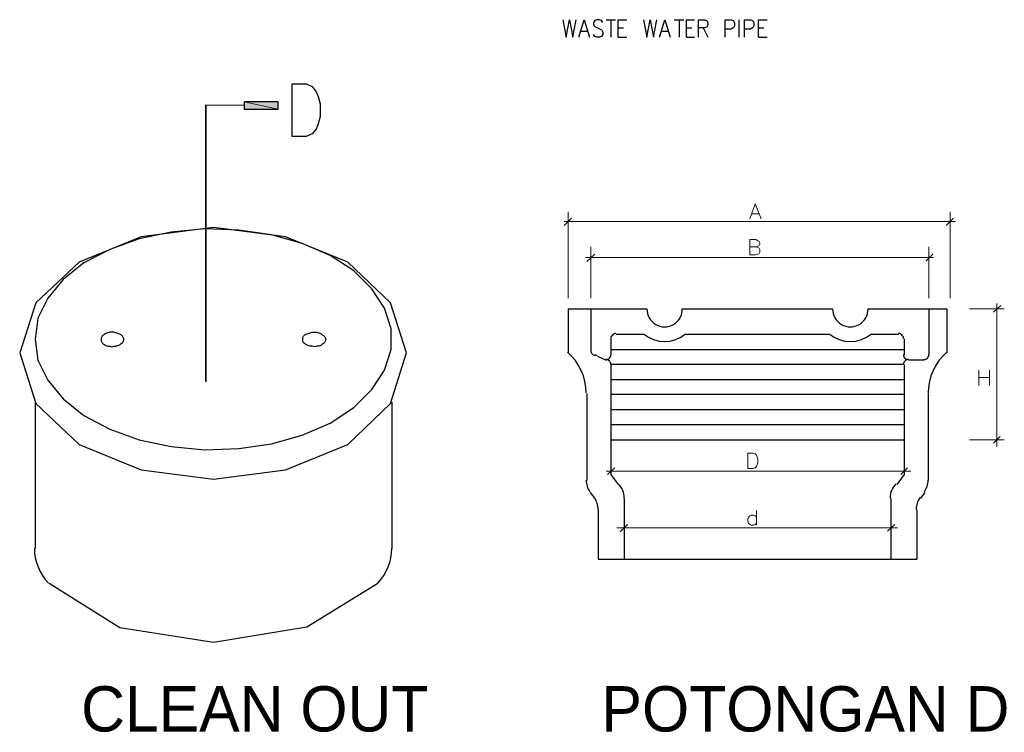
# Model space of a CAD drawing. Header units: millimetres. Extents: x 0 to 420, y 0 to 297.
# Tile 82 of 100: x 158 to 220, y 159 to 204. Entities that reach past the tile are written whole.
import ezdxf

# ---------------------------------------------------------------- set-up
doc = ezdxf.new("R2010")
doc.units = ezdxf.units.MM
for name, color, linetype in [('FILL_000000', 7, 'Continuous'), ('LINE_000000', 7, 'Continuous'), ('TEXT', 7, 'Continuous')]:
    doc.layers.add(name, color=color, linetype=linetype)

msp = doc.modelspace()

# ---------------------------------------------------------------- hatches: boundary and pattern name
at = {"layer": 'FILL_000000'}
h = msp.add_hatch(color=7, dxfattribs=at)
h.dxf.hatch_style = 1
h.paths.add_polyline_path([(174.075, 199.221), (171.916, 199.221), (174.075, 198.755), (174.075, 199.221)])
h = msp.add_hatch(color=7, dxfattribs=at)
h.dxf.hatch_style = 1
h.paths.add_polyline_path([(171.916, 199.221), (174.075, 198.755), (171.916, 198.755), (171.916, 199.221)])
h = msp.add_hatch(color=7, dxfattribs=at)
h.dxf.hatch_style = 1
h.paths.add_polyline_path([(169.46, 181.483), (169.503, 181.483), (169.46, 199.009), (169.46, 181.483)])
h = msp.add_hatch(color=7, dxfattribs=at)
h.dxf.hatch_style = 1
h.paths.add_polyline_path([(169.503, 181.483), (169.46, 199.009), (169.503, 199.009), (169.503, 181.483)])

# ---------------------------------------------------------------- linework, layer by layer
at = {"layer": 'LINE_000000', "lineweight": 25}
for p, q in [((194.86, 204.428), (195.453, 204.428)), ((195.157, 204.428), (195.157, 203.327)), ((199.178, 204.428), (199.771, 204.428)), ((199.475, 204.428), (199.475, 203.327)), ((203.285, 203.327), (203.285, 204.428)), ((193.252, 203.708), (193.675, 203.708)), ((195.622, 203.92), (195.961, 203.92)), ((198.374, 203.708), (198.797, 203.708)), ((199.94, 203.92), (200.279, 203.92)), ((200.999, 203.92), (201.295, 203.327)), ((204.512, 203.92), (204.851, 203.92)), ((195.622, 203.327), (196.173, 203.327)), ((199.94, 203.327), (200.448, 203.327)), ((204.512, 203.327), (205.063, 203.327)), ((192.447, 186.097), (192.447, 183.303)), ((192.447, 186.097), (197.443, 186.097)), ((193.887, 186.097), (193.887, 183.43)), ((199.686, 186.097), (209.211, 186.097)), ((211.455, 186.097), (216.45, 186.097)), ((215.307, 186.097), (215.307, 183.176)), ((216.45, 186.097), (216.45, 183.303)), ((195.157, 184.192), (195.157, 183.176)), ((195.495, 184.489), (197.231, 184.489)), ((199.898, 184.489), (209, 184.489)), ((211.667, 184.489), (213.402, 184.489)), ((213.741, 184.192), (213.741, 183.176)), ((195.157, 183.515), (213.741, 183.515)), ((194.31, 183.092), (194.86, 182.838)), ((215.011, 182.838), (214.037, 182.838)), ((195.157, 182.584), (213.741, 182.584)), ((195.157, 182.541), (195.157, 175.599)), ((213.741, 182.541), (213.741, 175.599)), ((195.157, 181.61), (213.741, 181.61)), ((193.633, 180.721), (193.633, 175.218)), ((195.157, 180.679), (213.741, 180.679)), ((215.265, 180.721), (215.265, 175.218)), ((158.665, 180.171), (158.665, 170.9)), ((181.271, 180.171), (181.271, 170.9)), ((195.157, 179.705), (213.741, 179.705)), ((195.157, 178.774), (213.741, 178.774)), ((195.157, 177.8), (213.741, 177.8)), ((195.157, 175.599), (195.622, 174.964)), ((213.741, 175.599), (213.275, 174.964)), ((193.844, 174.456), (194.141, 174.075)), ((215.053, 174.456), (214.757, 174.075)), ((196.003, 174.075), (196.003, 170.222)), ((212.894, 174.075), (212.894, 170.222)), ((194.352, 173.355), (194.352, 170.222)), ((214.545, 173.355), (214.545, 170.222)), ((194.352, 170.222), (214.545, 170.222))]:
    msp.add_line(p, q, dxfattribs=at)
at = {"layer": 'LINE_000000', "lineweight": 13}
msp.add_line((171.916, 199.009), (169.503, 199.009), dxfattribs=at)
at = {"layer": 'LINE_000000', "lineweight": 18}
for p, q in [((192.447, 186.775), (192.447, 192.236)), ((216.662, 186.775), (216.662, 192.236)), ((192.193, 191.389), (192.659, 191.855)), ((192.193, 191.643), (217.001, 191.643)), ((204.089, 192.109), (204.555, 192.109)), ((216.408, 191.389), (216.874, 191.855)), ((193.887, 186.775), (193.887, 190.034)), ((215.307, 186.775), (215.307, 190.034)), ((193.548, 189.357), (215.604, 189.357)), ((193.633, 189.103), (194.141, 189.569)), ((215.138, 189.145), (215.561, 189.569)), ((217.89, 186.097), (220.091, 186.097)), ((219.414, 185.886), (219.879, 186.309)), ((219.625, 186.436), (219.625, 177.377)), ((218.482, 181.229), (218.482, 182.203)), ((218.482, 181.737), (219.16, 181.737)), ((219.16, 182.203), (219.16, 181.229)), ((219.414, 177.588), (219.837, 178.012)), ((217.89, 177.8), (220.091, 177.8)), ((194.945, 175.599), (195.411, 176.022)), ((213.529, 175.599), (213.953, 176.022)), ((194.86, 175.81), (214.164, 175.81)), ((204.385, 173.313), (204.385, 172.381)), ((195.749, 171.958), (196.215, 172.424)), ((212.683, 172), (213.148, 172.424)), ((195.538, 172.212), (213.318, 172.212))]:
    msp.add_line(p, q, dxfattribs=at)
at = {"layer": 'LINE_000000', "lineweight": 25}
for points in [[(192.109, 204.428), (192.32, 203.327), (192.532, 204.428), (192.744, 203.327), (192.955, 204.428)], [(193.125, 203.327), (193.463, 204.428), (193.802, 203.327)], [(194.649, 204.258), (194.564, 204.385), (194.437, 204.428), (194.268, 204.428), (194.141, 204.385), (194.056, 204.258), (194.056, 204.174), (194.098, 204.047), (194.141, 204.004), (194.225, 203.962), (194.479, 203.835), (194.564, 203.793), (194.606, 203.75), (194.649, 203.623), (194.649, 203.496), (194.564, 203.369), (194.437, 203.327), (194.268, 203.327), (194.141, 203.369), (194.056, 203.496)], [(195.622, 203.327), (195.622, 204.428), (196.173, 204.428)], [(197.231, 204.428), (197.443, 203.327), (197.654, 204.428), (197.866, 203.327), (198.078, 204.428)], [(198.247, 203.327), (198.586, 204.428), (198.924, 203.327)], [(199.94, 203.327), (199.94, 204.428), (200.448, 204.428)], [(200.702, 203.327), (200.702, 204.428), (201.083, 204.428), (201.21, 204.385), (201.253, 204.343), (201.295, 204.216), (201.295, 204.131), (201.253, 204.004), (201.21, 203.962), (201.083, 203.92), (200.702, 203.92)], [(202.396, 203.327), (202.396, 204.428), (202.777, 204.428), (202.904, 204.385), (202.946, 204.343), (202.988, 204.216), (202.988, 204.047), (202.946, 203.962), (202.904, 203.92), (202.777, 203.835), (202.396, 203.835)], [(203.623, 203.327), (203.623, 204.428), (204.004, 204.428), (204.131, 204.385), (204.174, 204.343), (204.216, 204.216), (204.216, 204.047), (204.174, 203.962), (204.131, 203.92), (204.004, 203.835), (203.623, 203.835)], [(204.512, 203.327), (204.512, 204.428), (205.063, 204.428)], [(197.443, 186.091), (197.451, 185.941), (197.478, 185.795), (197.524, 185.656), (197.588, 185.524), (197.668, 185.401), (197.764, 185.29), (197.875, 185.191), (197.999, 185.107), (198.134, 185.04), (198.274, 184.993), (198.418, 184.964), (198.564, 184.954), (198.711, 184.964), (198.855, 184.993), (198.995, 185.04), (199.13, 185.107), (199.254, 185.191), (199.365, 185.29), (199.461, 185.401), (199.541, 185.524), (199.605, 185.656), (199.651, 185.795), (199.678, 185.941), (199.686, 186.091)], [(209.211, 186.091), (209.219, 185.941), (209.247, 185.795), (209.293, 185.656), (209.357, 185.524), (209.437, 185.401), (209.533, 185.29), (209.644, 185.191), (209.768, 185.107), (209.903, 185.04), (210.043, 184.993), (210.187, 184.964), (210.333, 184.954), (210.479, 184.964), (210.624, 184.993), (210.764, 185.04), (210.898, 185.107), (211.023, 185.191), (211.133, 185.29), (211.229, 185.401), (211.31, 185.524), (211.373, 185.656), (211.419, 185.795), (211.447, 185.941), (211.455, 186.091)], [(195.474, 184.531), (195.41, 184.525), (195.351, 184.506), (195.297, 184.477), (195.25, 184.438), (195.211, 184.391), (195.182, 184.337), (195.163, 184.277), (195.157, 184.213)], [(197.233, 184.513), (197.536, 184.299), (197.865, 184.146), (198.21, 184.054), (198.564, 184.023), (198.919, 184.054), (199.264, 184.146), (199.593, 184.299), (199.896, 184.513)], [(209.002, 184.513), (209.305, 184.299), (209.634, 184.146), (209.979, 184.054), (210.333, 184.023), (210.687, 184.054), (211.033, 184.146), (211.361, 184.299), (211.665, 184.513)], [(213.699, 184.213), (213.692, 184.277), (213.674, 184.337), (213.644, 184.391), (213.606, 184.438), (213.559, 184.477), (213.505, 184.506), (213.445, 184.525), (213.381, 184.531)], [(193.59, 180.766), (193.572, 181.137), (193.514, 181.499), (193.417, 181.852), (193.282, 182.191), (193.113, 182.513), (192.908, 182.816), (192.671, 183.096), (192.401, 183.352)], [(193.887, 183.451), (193.892, 183.395), (193.907, 183.341), (193.93, 183.291), (193.962, 183.246), (194.001, 183.208), (194.046, 183.176), (194.096, 183.153), (194.152, 183.138)], [(194.285, 183.127), (194.268, 183.134), (194.25, 183.14), (194.233, 183.146), (194.215, 183.151), (194.197, 183.156), (194.18, 183.16), (194.161, 183.164), (194.143, 183.167)], [(194.839, 182.88), (194.903, 182.886), (194.963, 182.905), (195.017, 182.934), (195.064, 182.973), (195.102, 183.02), (195.132, 183.074), (195.15, 183.134), (195.157, 183.197)], [(195.157, 182.562), (195.15, 182.626), (195.132, 182.686), (195.102, 182.74), (195.064, 182.787), (195.017, 182.826), (194.963, 182.855), (194.903, 182.874), (194.839, 182.88)], [(213.699, 183.197), (213.705, 183.134), (213.724, 183.074), (213.753, 183.02), (213.792, 182.973), (213.839, 182.934), (213.893, 182.905), (213.952, 182.886), (214.016, 182.88)], [(214.016, 182.88), (213.952, 182.874), (213.893, 182.855), (213.839, 182.826), (213.792, 182.787), (213.753, 182.74), (213.724, 182.686), (213.705, 182.626), (213.699, 182.562)], [(214.99, 182.88), (215.054, 182.886), (215.113, 182.905), (215.167, 182.934), (215.214, 182.973), (215.253, 183.02), (215.282, 183.074), (215.301, 183.134), (215.307, 183.197)], [(216.454, 183.352), (216.185, 183.096), (215.947, 182.816), (215.743, 182.513), (215.573, 182.191), (215.439, 181.852), (215.342, 181.499), (215.283, 181.137), (215.265, 180.766)], [(193.59, 175.239), (193.594, 175.138), (193.606, 175.039), (193.625, 174.941), (193.652, 174.845), (193.686, 174.751), (193.727, 174.66), (193.776, 174.573), (193.831, 174.488)], [(196.003, 174.096), (195.997, 174.223), (195.978, 174.349), (195.948, 174.471), (195.905, 174.59), (195.851, 174.704), (195.786, 174.812), (195.711, 174.914), (195.625, 175.009)], [(213.23, 175.009), (213.144, 174.914), (213.069, 174.812), (213.004, 174.704), (212.95, 174.59), (212.908, 174.471), (212.877, 174.349), (212.858, 174.223), (212.852, 174.096)], [(215.025, 174.488), (215.08, 174.573), (215.128, 174.66), (215.169, 174.751), (215.203, 174.845), (215.23, 174.941), (215.249, 175.039), (215.261, 175.138), (215.265, 175.239)], [(194.352, 173.376), (194.348, 173.477), (194.337, 173.576), (194.317, 173.674), (194.291, 173.77), (194.257, 173.864), (194.215, 173.955), (194.167, 174.042), (194.112, 174.126)], [(214.743, 174.126), (214.688, 174.042), (214.64, 173.955), (214.599, 173.864), (214.565, 173.77), (214.538, 173.674), (214.519, 173.576), (214.507, 173.477), (214.503, 173.376)], [(158.623, 170.921), (158.638, 170.614), (158.682, 170.312), (158.754, 170.017), (158.853, 169.73), (158.979, 169.454), (159.131, 169.191), (159.309, 168.943), (159.51, 168.711)], [(180.387, 168.714), (180.588, 168.946), (180.765, 169.194), (180.916, 169.457), (181.042, 169.732), (181.141, 170.018), (181.213, 170.313), (181.257, 170.614), (181.271, 170.921)], [(159.554, 168.698), (164.042, 165.904), (169.968, 164.973), (175.895, 165.947), (180.382, 168.698)]]:
    msp.add_lwpolyline(points, dxfattribs=at)
for points in [[(174.964, 197.019), (174.964, 200.364), (175.853, 200.364), (176.234, 200.194), (176.488, 199.856), (176.615, 199.559), (176.742, 199.094), (176.742, 198.289), (176.615, 197.824), (176.488, 197.485), (176.234, 197.189), (175.853, 197.019), (174.964, 197.019)], [(174.075, 199.221), (171.916, 199.221), (171.916, 198.755), (174.075, 198.755), (174.075, 199.221)], [(157.692, 183.303), (158.708, 180.086), (161.459, 177.504), (165.396, 175.895), (169.968, 175.302), (174.54, 175.895), (178.477, 177.504), (181.187, 180.086), (182.203, 183.303), (181.187, 186.478), (178.477, 189.061), (174.54, 190.669), (169.968, 191.262), (165.396, 190.669), (161.459, 189.061), (158.708, 186.478), (157.692, 183.303)], [(158.665, 184.15), (158.835, 182.838), (159.47, 181.568), (160.443, 180.382), (161.756, 179.324), (163.407, 178.477), (165.269, 177.8), (167.301, 177.377), (169.418, 177.165), (171.577, 177.25), (173.651, 177.546), (175.599, 178.096), (177.377, 178.858), (178.858, 179.832), (180.001, 180.975), (180.806, 182.203), (181.229, 183.515), (181.229, 184.827), (180.806, 186.14), (180.001, 187.367), (178.858, 188.51), (177.377, 189.484), (175.599, 190.246), (173.651, 190.796), (171.577, 191.093), (169.418, 191.177), (167.301, 190.966), (165.269, 190.542), (163.407, 189.865), (161.756, 189.018), (160.443, 187.96), (159.47, 186.775), (158.835, 185.505), (158.665, 184.15)], [(162.856, 184.15), (162.856, 184.065), (162.899, 183.981), (162.941, 183.896), (163.026, 183.854), (163.153, 183.769), (163.28, 183.727), (163.407, 183.727), (163.534, 183.684), (163.661, 183.727), (163.788, 183.727), (163.915, 183.769), (164.042, 183.811), (164.126, 183.896), (164.211, 183.938), (164.253, 184.023), (164.296, 184.108), (164.296, 184.192), (164.253, 184.277), (164.211, 184.362), (164.126, 184.446), (164.042, 184.489), (163.915, 184.531), (163.788, 184.573), (163.661, 184.616), (163.534, 184.616), (163.407, 184.616), (163.28, 184.573), (163.153, 184.531), (163.026, 184.446), (162.941, 184.404), (162.899, 184.319), (162.856, 184.235), (162.856, 184.15)], [(177.08, 184.15), (177.08, 184.065), (177.038, 183.981), (176.953, 183.896), (176.869, 183.854), (176.784, 183.769), (176.657, 183.727), (176.53, 183.727), (176.403, 183.684), (176.234, 183.727), (176.107, 183.727), (175.98, 183.769), (175.853, 183.811), (175.768, 183.896), (175.683, 183.938), (175.641, 184.023), (175.641, 184.108), (175.641, 184.192), (175.641, 184.277), (175.683, 184.362), (175.768, 184.446), (175.853, 184.489), (175.98, 184.531), (176.107, 184.573), (176.234, 184.616), (176.403, 184.616), (176.53, 184.616), (176.657, 184.573), (176.784, 184.531), (176.869, 184.446), (176.953, 184.404), (177.038, 184.319), (177.08, 184.235), (177.08, 184.15)]]:
    msp.add_lwpolyline(points, close=True, dxfattribs=at)
at = {"layer": 'LINE_000000', "lineweight": 0}
for points in [[(174.075, 199.221), (171.916, 199.221), (174.075, 198.755), (174.075, 199.221)], [(171.916, 199.221), (174.075, 198.755), (171.916, 198.755), (171.916, 199.221)], [(169.46, 181.483), (169.503, 181.483), (169.46, 199.009), (169.46, 181.483)], [(169.503, 181.483), (169.46, 199.009), (169.503, 199.009), (169.503, 181.483)]]:
    msp.add_lwpolyline(points, close=True, dxfattribs=at)
at = {"layer": 'LINE_000000', "lineweight": 18}
for points in [[(203.962, 191.812), (204.301, 192.744), (204.682, 191.812)], [(204.343, 190.034), (204.47, 189.992), (204.555, 189.95), (204.597, 189.865), (204.597, 189.696), (204.555, 189.611), (204.47, 189.569), (204.343, 189.526), (203.962, 189.526), (203.962, 190.5), (204.343, 190.5), (204.47, 190.415), (204.555, 190.373), (204.597, 190.288), (204.597, 190.204), (204.555, 190.119), (204.47, 190.077), (204.343, 190.034), (203.962, 190.034)], [(204.385, 172.889), (204.301, 172.974), (204.216, 173.016), (204.047, 173.016), (203.962, 172.974), (203.877, 172.889), (203.835, 172.762), (203.835, 172.635), (203.877, 172.508), (203.962, 172.424), (204.047, 172.381), (204.216, 172.381), (204.301, 172.424), (204.385, 172.508)]]:
    msp.add_lwpolyline(points, dxfattribs=at)
msp.add_lwpolyline([(203.835, 175.98), (203.835, 176.953), (204.174, 176.953), (204.301, 176.911), (204.385, 176.826), (204.428, 176.699), (204.47, 176.572), (204.47, 176.361), (204.428, 176.234), (204.385, 176.107), (204.301, 176.022), (204.174, 175.98), (203.835, 175.98)], close=True, dxfattribs=at)

# ---------------------------------------------------------------- texts
at = {"layer": 'TEXT'}
for s, p in [('CLEAN OUT', (161.586, 159.3)), ('POTONGAN D', (194.564, 159.3))]:
    msp.add_text(s, height=2.8758, dxfattribs=at).set_placement(p)

doc.saveas('drawing.dxf')
